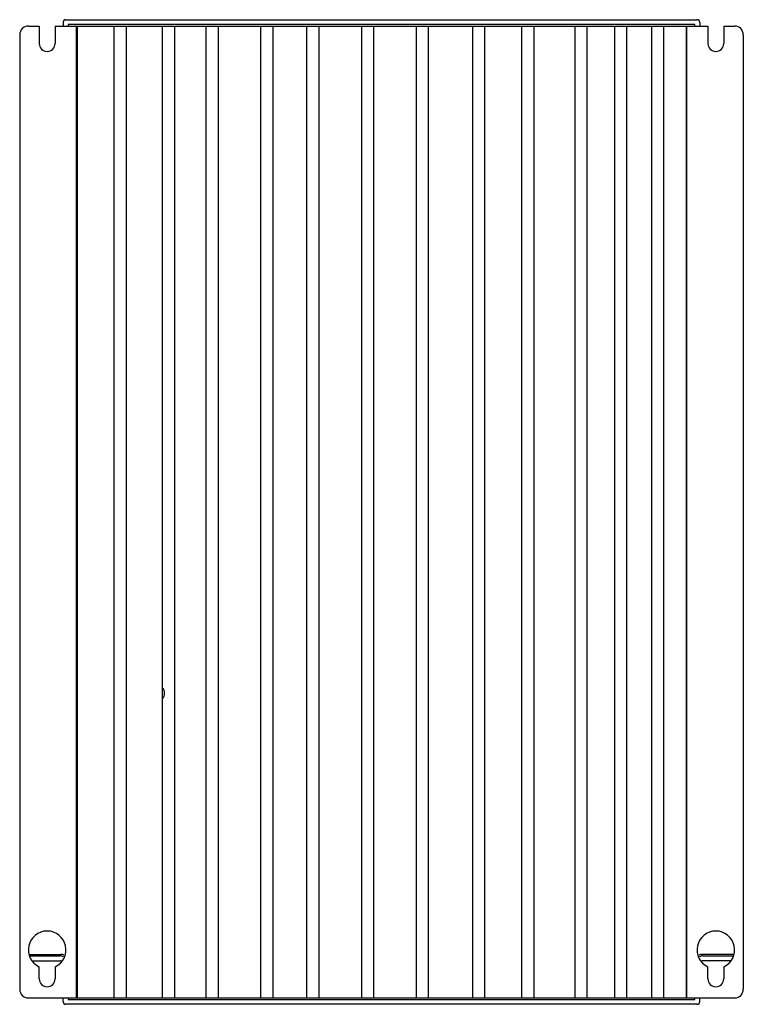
# Model space of a CAD drawing. Header units: millimetres. Extents: x 37 to 287, y 55 to 395.
import ezdxf

# ---------------------------------------------------------------- set-up
doc = ezdxf.new("R2010")
doc.units = ezdxf.units.MM
doc.header["$LTSCALE"] = 29.133641
doc.layers.get('0').update_dxf_attribs({"linetype": 'CONTINUOUS'})

msp = doc.modelspace()

# ---------------------------------------------------------------- linework, layer by layer
at = {"color": 7, "linetype": 'Continuous'}
for p, q in [((53.38, 394.56), (271.38, 394.56)), ((40.38, 392.36), (44.13, 392.36)), ((44.13, 392.36), (44.13, 386.36)), ((49.63, 392.36), (49.63, 386.36)), ((49.63, 392.36), (57.26, 392.36)), ((52.38, 393.56), (52.38, 392.36)), ((54.08, 392.86), (54.08, 392.36)), ((270.68, 392.86), (54.08, 392.86)), ((56.88, 392.36), (56.88, 56.76)), ((57.31, 56.76), (57.31, 392.36)), ((57.31, 392.36), (275.13, 392.36)), ((69.95, 392.36), (69.95, 56.76)), ((74.16, 392.36), (74.16, 56.76)), ((86.66, 392.36), (86.66, 56.76)), ((90.87, 392.36), (90.87, 56.76)), ((101.73, 392.36), (101.73, 56.76)), ((105.94, 392.36), (105.94, 56.76)), ((120.63, 392.36), (120.63, 56.76)), ((124.84, 392.36), (124.84, 56.76)), ((136.52, 392.36), (136.52, 56.76)), ((140.73, 392.36), (140.73, 56.76)), ((155.42, 392.36), (155.42, 56.76)), ((159.63, 392.36), (159.63, 56.76)), ((174.32, 392.36), (174.32, 56.76)), ((178.53, 392.36), (178.53, 56.76)), ((193.77, 392.36), (193.77, 56.76)), ((197.98, 392.36), (197.98, 56.76)), ((210.75, 392.36), (210.75, 56.76)), ((214.96, 392.36), (214.96, 56.76)), ((229.13, 392.36), (229.13, 56.76)), ((233.34, 392.36), (233.34, 56.76)), ((242.88, 392.36), (242.88, 56.76)), ((247.08, 392.36), (247.08, 56.76)), ((255.64, 392.36), (255.64, 56.76)), ((259.85, 392.36), (259.85, 56.76)), ((267.63, 392.36), (267.63, 56.76)), ((267.88, 56.76), (267.88, 392.36)), ((270.68, 392.36), (270.68, 392.86)), ((272.38, 393.56), (272.38, 392.36)), ((275.13, 392.36), (275.13, 386.36)), ((280.63, 392.36), (280.63, 386.36)), ((280.63, 392.36), (284.38, 392.36)), ((37.38, 389.36), (37.38, 59.76)), ((287.38, 389.36), (287.38, 59.76)), ((40.58, 71.76), (51.58, 71.76)), ((283.92, 71.76), (273.18, 71.76)), ((41, 71.26), (51.38, 71.26)), ((41.75, 69.56), (51.38, 69.56)), ((273.38, 71.26), (283.77, 71.26)), ((283.02, 69.56), (273.38, 69.56)), ((44.13, 63.36), (44.13, 67.47)), ((49.63, 67.47), (49.63, 63.36)), ((275.13, 63.36), (275.13, 67.47)), ((280.63, 67.47), (280.63, 63.36)), ((40.38, 56.76), (284.38, 56.76)), ((52.38, 55.56), (52.38, 56.76)), ((271.38, 54.56), (53.38, 54.56)), ((54.08, 56.76), (54.08, 56.26)), ((54.08, 56.26), (270.68, 56.26)), ((270.68, 56.26), (270.68, 56.76)), ((272.38, 55.56), (272.38, 56.76))]:
    msp.add_line(p, q, dxfattribs=at)
for centre, radius, start, end in [((53.38, 393.56), 1, 90, 180), ((271.38, 393.56), 1, 0, 90), ((40.38, 389.36), 3, 90, 180), ((284.38, 389.36), 3, 0, 90), ((46.88, 386.36), 2.75, 180, 360), ((277.88, 386.36), 2.75, 180, 360), ((84.54, 161.99), 2.89, 319.0346, 40.8211), ((46.88, 73.36), 6.5, 295.029, 244.971), ((277.88, 73.36), 6.5, 295.029, 244.971), ((51.58, 68.76), 3, 69.2529, 90), ((273.18, 68.76), 3, 90, 110.7465), ((51.38, 68.56), 2.7, 66.0135, 90), ((51.38, 68.56), 1, 62.6128, 90), ((273.38, 68.56), 2.7, 90, 113.9871), ((273.38, 68.56), 1, 90, 117.3872), ((46.88, 63.36), 2.75, 180, 360), ((277.88, 63.36), 2.75, 180, 360), ((40.38, 59.76), 3, 180, 270), ((284.38, 59.76), 3, 270, 360), ((53.38, 55.56), 1, 180, 270), ((271.38, 55.56), 1, 270, 360)]:
    msp.add_arc(centre, radius, start, end, dxfattribs=at)

doc.saveas('drawing.dxf')
